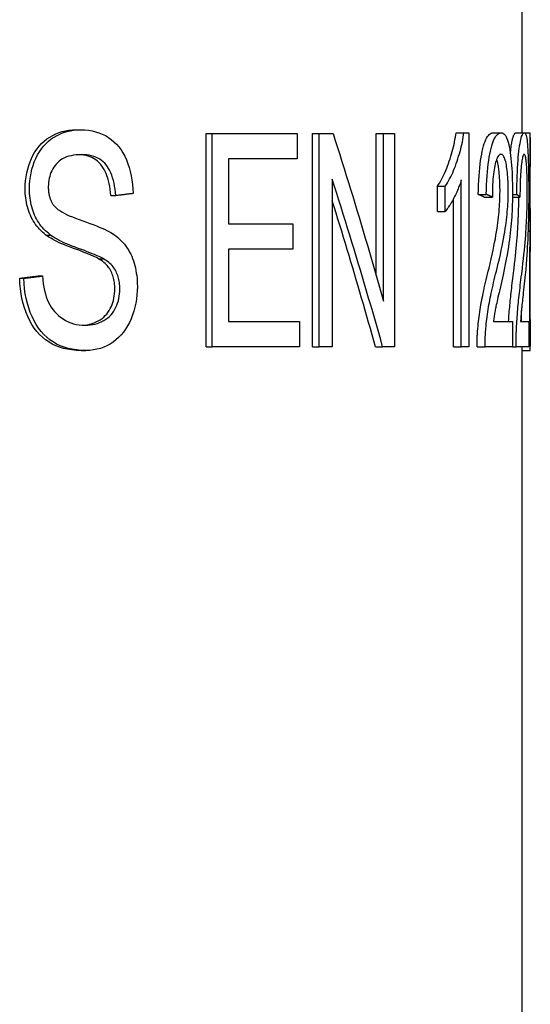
# Model space of a CAD drawing. Header units: millimetres. Extents: x 84 to 4102, y 9 to 486.
# Tile 7 of 15: x 337 to 343, y 341 to 353. Entities that reach past the tile are written whole.
import ezdxf

# ---------------------------------------------------------------- set-up
doc = ezdxf.new("R2010")
doc.units = ezdxf.units.MM
doc.layers.add('DETAIL', color=2, linetype='Continuous')

msp = doc.modelspace()

# ---------------------------------------------------------------- linework, layer by layer
at = {"layer": 'DETAIL'}
for p, q in [((342.834, 363.84), (342.834, 351.277)), ((337.532, 351.312), (337.587, 351.312)), ((339.081, 351.267), (339.149, 351.267)), ((339.081, 348.727), (339.081, 351.267)), ((339.149, 351.267), (340.161, 351.267)), ((339.149, 348.727), (339.149, 351.267)), ((340.161, 351.267), (340.161, 350.967)), ((340.343, 351.267), (340.422, 351.267)), ((340.343, 348.727), (340.343, 351.267)), ((340.422, 351.267), (340.589, 351.267)), ((340.422, 348.727), (340.422, 351.267)), ((341.101, 351.267), (341.187, 351.267)), ((341.101, 349.576), (341.101, 351.267)), ((341.187, 351.267), (341.319, 351.267)), ((341.187, 349.273), (341.187, 351.267)), ((341.319, 351.267), (341.319, 348.727)), ((342.052, 351.277), (342.145, 351.277)), ((342.145, 351.277), (342.202, 351.277)), ((342.202, 351.277), (342.202, 348.727)), ((342.489, 351.277), (342.586, 351.277)), ((342.763, 351.277), (342.862, 351.277)), ((342.862, 351.277), (342.931, 351.277)), ((342.934, 351.219), (342.934, 350.872)), ((339.344, 350.967), (339.344, 350.191)), ((340.161, 350.967), (339.344, 350.967)), ((340.579, 350.722), (340.579, 348.727)), ((341.83, 350.64), (341.922, 350.64)), ((341.83, 350.338), (341.83, 350.64)), ((341.922, 350.338), (341.922, 350.64)), ((342.113, 348.727), (342.113, 350.714)), ((337.945, 350.528), (338.004, 350.528)), ((342.02, 348.727), (342.02, 350.49)), ((342.315, 350.543), (342.41, 350.543)), ((342.386, 350.511), (342.483, 350.511)), ((342.722, 350.543), (342.772, 350.543)), ((342.722, 350.511), (342.811, 350.511)), ((342.934, 350.375), (342.934, 349.864)), ((341.83, 350.338), (341.922, 350.338)), ((339.344, 350.191), (340.112, 350.191)), ((340.112, 350.191), (340.112, 349.891)), ((337.174, 350.059), (337.227, 350.059)), ((342.907, 350.106), (342.934, 350.106)), ((339.344, 349.891), (339.344, 349.028)), ((340.112, 349.891), (339.344, 349.891)), ((337.801, 349.775), (337.859, 349.775)), ((337.08, 349.572), (337.132, 349.572)), ((336.862, 349.544), (336.912, 349.544)), ((339.344, 349.028), (340.191, 349.028)), ((340.191, 349.028), (340.191, 348.727)), ((342.495, 349.028), (342.723, 349.028)), ((342.723, 349.028), (342.723, 348.727)), ((342.818, 349.028), (342.915, 349.028)), ((342.915, 349.028), (342.915, 348.727)), ((342.934, 349.052), (342.934, 348.738)), ((339.081, 348.727), (339.149, 348.727)), ((340.191, 348.727), (339.149, 348.727)), ((340.343, 348.727), (340.422, 348.727)), ((340.579, 348.727), (340.422, 348.727)), ((341.092, 348.727), (341.178, 348.727)), ((341.319, 348.727), (341.178, 348.727)), ((342.02, 348.727), (342.113, 348.727)), ((342.202, 348.727), (342.113, 348.727)), ((342.301, 348.727), (342.397, 348.727)), ((342.723, 348.727), (342.397, 348.727)), ((342.723, 348.727), (342.764, 348.727)), ((342.915, 348.727), (342.764, 348.727)), ((342.834, 348.727), (342.834, 331.24)), ((337.594, 348.685), (337.65, 348.685)), ((342.834, 348.685), (342.931, 348.685))]:
    msp.add_line(p, q, dxfattribs=at)
at = {"layer": 'DETAIL', "flags": 128}
for points in [[(336.927, 350.611), (336.929, 350.659), (336.932, 350.706), (336.938, 350.753), (336.946, 350.798), (336.957, 350.843), (336.969, 350.886), (336.985, 350.929), (337.002, 350.971), (337.022, 351.012), (337.044, 351.05), (337.068, 351.085), (337.094, 351.118), (337.122, 351.148), (337.152, 351.176), (337.185, 351.202), (337.219, 351.225), (337.255, 351.245), (337.292, 351.263), (337.33, 351.278), (337.368, 351.29), (337.408, 351.3), (337.448, 351.307), (337.489, 351.311), (337.532, 351.312)], [(336.978, 350.611), (336.979, 350.659), (336.983, 350.706), (336.989, 350.753), (336.997, 350.798), (337.008, 350.843), (337.021, 350.886), (337.036, 350.929), (337.054, 350.971), (337.074, 351.012), (337.096, 351.05), (337.12, 351.085), (337.146, 351.118), (337.175, 351.148), (337.205, 351.176), (337.238, 351.202), (337.272, 351.225), (337.309, 351.245), (337.346, 351.263), (337.384, 351.278), (337.423, 351.29), (337.463, 351.3), (337.503, 351.307), (337.545, 351.311), (337.587, 351.312)], [(337.587, 351.312), (337.634, 351.311), (337.679, 351.306), (337.723, 351.299), (337.765, 351.289), (337.805, 351.276), (337.844, 351.261), (337.881, 351.242), (337.917, 351.221), (337.951, 351.197), (337.983, 351.17), (338.013, 351.141), (338.041, 351.109), (338.067, 351.074), (338.09, 351.036), (338.112, 350.996), (338.132, 350.953), (338.149, 350.908), (338.164, 350.861), (338.177, 350.814), (338.188, 350.764), (338.197, 350.714), (338.204, 350.662), (338.209, 350.608), (338.212, 350.553)], [(340.589, 351.267), (340.615, 351.184), (340.642, 351.101), (340.668, 351.018), (340.694, 350.935), (340.72, 350.852), (340.746, 350.769), (340.772, 350.686), (340.797, 350.603), (340.823, 350.52), (340.848, 350.437), (340.873, 350.354), (340.898, 350.27), (340.923, 350.187), (340.948, 350.104), (340.972, 350.021), (340.997, 349.938), (341.021, 349.855), (341.045, 349.772), (341.069, 349.689), (341.093, 349.606), (341.117, 349.523), (341.14, 349.44), (341.164, 349.357), (341.187, 349.273)], [(341.83, 350.64), (341.844, 350.661), (341.857, 350.682), (341.87, 350.705), (341.883, 350.727), (341.895, 350.751), (341.907, 350.776), (341.919, 350.801), (341.93, 350.827), (341.941, 350.853), (341.951, 350.88), (341.961, 350.909), (341.971, 350.937), (341.981, 350.967), (341.99, 350.996), (341.998, 351.024), (342.006, 351.053), (342.013, 351.082), (342.02, 351.11), (342.027, 351.138), (342.033, 351.166), (342.038, 351.194), (342.043, 351.222), (342.048, 351.25), (342.052, 351.277)], [(341.922, 350.64), (341.936, 350.661), (341.949, 350.682), (341.962, 350.705), (341.975, 350.727), (341.987, 350.751), (341.999, 350.776), (342.011, 350.801), (342.022, 350.827), (342.033, 350.853), (342.044, 350.88), (342.054, 350.909), (342.064, 350.937), (342.074, 350.967), (342.082, 350.996), (342.091, 351.024), (342.099, 351.053), (342.106, 351.082), (342.113, 351.11), (342.12, 351.138), (342.126, 351.166), (342.131, 351.194), (342.137, 351.222), (342.141, 351.25), (342.145, 351.277)], [(342.315, 350.543), (342.316, 350.602), (342.318, 350.658), (342.321, 350.712), (342.324, 350.763), (342.328, 350.812), (342.333, 350.859), (342.338, 350.903), (342.343, 350.945), (342.349, 350.985), (342.356, 351.022), (342.363, 351.057), (342.371, 351.089), (342.379, 351.119), (342.387, 351.147), (342.396, 351.172), (342.405, 351.194), (342.415, 351.213), (342.424, 351.23), (342.435, 351.245), (342.445, 351.256), (342.456, 351.265), (342.467, 351.272), (342.478, 351.276), (342.489, 351.277)], [(342.41, 350.543), (342.412, 350.602), (342.414, 350.658), (342.417, 350.712), (342.42, 350.763), (342.424, 350.812), (342.429, 350.859), (342.434, 350.903), (342.439, 350.945), (342.445, 350.985), (342.452, 351.022), (342.459, 351.057), (342.467, 351.089), (342.475, 351.119), (342.484, 351.147), (342.492, 351.172), (342.502, 351.194), (342.511, 351.213), (342.521, 351.23), (342.531, 351.245), (342.542, 351.256), (342.553, 351.265), (342.564, 351.272), (342.575, 351.276), (342.586, 351.277)], [(342.586, 351.277), (342.598, 351.276), (342.609, 351.272), (342.619, 351.265), (342.629, 351.255), (342.638, 351.242), (342.647, 351.227), (342.655, 351.208), (342.663, 351.187), (342.67, 351.163), (342.677, 351.137), (342.683, 351.107), (342.689, 351.075), (342.694, 351.04), (342.699, 351.005), (342.704, 350.968), (342.708, 350.929), (342.711, 350.889), (342.714, 350.848), (342.717, 350.806), (342.719, 350.762), (342.72, 350.716), (342.721, 350.67), (342.722, 350.622), (342.722, 350.572)], [(342.697, 351.026), (342.699, 351.046), (342.701, 351.066), (342.703, 351.085), (342.706, 351.102), (342.708, 351.12), (342.711, 351.136), (342.713, 351.151), (342.716, 351.165), (342.719, 351.179), (342.722, 351.192), (342.724, 351.203), (342.727, 351.214), (342.73, 351.224), (342.733, 351.234), (342.736, 351.242), (342.739, 351.249), (342.742, 351.256), (342.745, 351.261), (342.748, 351.266), (342.751, 351.27), (342.754, 351.273), (342.757, 351.275), (342.76, 351.277), (342.763, 351.277)], [(342.772, 350.543), (342.773, 350.602), (342.774, 350.658), (342.776, 350.712), (342.778, 350.763), (342.78, 350.812), (342.782, 350.859), (342.785, 350.903), (342.788, 350.945), (342.791, 350.985), (342.795, 351.022), (342.799, 351.057), (342.803, 351.089), (342.807, 351.119), (342.812, 351.147), (342.816, 351.172), (342.821, 351.194), (342.826, 351.213), (342.831, 351.23), (342.836, 351.245), (342.841, 351.256), (342.846, 351.265), (342.852, 351.272), (342.857, 351.276), (342.862, 351.277)], [(342.862, 351.277), (342.868, 351.276), (342.872, 351.272), (342.877, 351.265), (342.881, 351.255), (342.885, 351.242), (342.888, 351.227), (342.892, 351.208), (342.895, 351.187), (342.897, 351.163), (342.9, 351.137), (342.902, 351.107), (342.904, 351.075), (342.906, 351.04), (342.908, 351.005), (342.909, 350.968), (342.91, 350.929), (342.912, 350.889), (342.913, 350.848), (342.913, 350.806), (342.914, 350.762), (342.914, 350.716), (342.915, 350.67), (342.915, 350.622), (342.915, 350.572)], [(342.929, 350.623), (342.929, 350.668), (342.93, 350.713), (342.93, 350.756), (342.93, 350.798), (342.93, 350.838), (342.93, 350.878), (342.931, 350.916), (342.931, 350.953), (342.932, 350.989), (342.932, 351.023), (342.932, 351.056), (342.933, 351.088), (342.933, 351.119), (342.933, 351.146), (342.934, 351.171), (342.934, 351.193), (342.934, 351.213), (342.934, 351.23), (342.934, 351.244), (342.933, 351.256), (342.933, 351.265), (342.933, 351.272), (342.932, 351.276), (342.931, 351.277)], [(337.597, 351.016), (337.564, 351.015), (337.532, 351.013), (337.502, 351.009), (337.473, 351.003), (337.446, 350.996), (337.42, 350.988), (337.396, 350.978), (337.373, 350.966), (337.352, 350.953), (337.332, 350.938), (337.314, 350.921), (337.297, 350.904), (337.282, 350.885), (337.268, 350.865), (337.256, 350.845), (337.244, 350.824), (337.234, 350.802), (337.226, 350.78), (337.219, 350.757), (337.213, 350.734), (337.208, 350.71), (337.205, 350.685), (337.203, 350.66), (337.202, 350.634)], [(337.945, 350.528), (337.942, 350.566), (337.937, 350.603), (337.932, 350.638), (337.926, 350.671), (337.918, 350.703), (337.91, 350.734), (337.9, 350.763), (337.89, 350.79), (337.879, 350.816), (337.866, 350.84), (337.852, 350.863), (337.838, 350.884), (337.822, 350.904), (337.805, 350.922), (337.787, 350.938), (337.768, 350.953), (337.747, 350.967), (337.726, 350.978), (337.702, 350.988), (337.678, 350.997), (337.652, 351.004), (337.626, 351.009), (337.597, 351.013), (337.568, 351.015)], [(338.004, 350.528), (338.001, 350.567), (337.996, 350.605), (337.99, 350.642), (337.984, 350.676), (337.976, 350.709), (337.967, 350.74), (337.957, 350.77), (337.946, 350.798), (337.933, 350.824), (337.92, 350.849), (337.905, 350.872), (337.89, 350.893), (337.873, 350.913), (337.854, 350.93), (337.835, 350.947), (337.814, 350.961), (337.792, 350.974), (337.768, 350.985), (337.743, 350.994), (337.717, 351.002), (337.689, 351.008), (337.66, 351.012), (337.629, 351.015), (337.597, 351.016)], [(342.585, 351.02), (342.578, 351.019), (342.571, 351.016), (342.564, 351.011), (342.558, 351.005), (342.551, 350.996), (342.545, 350.986), (342.539, 350.974), (342.533, 350.959), (342.528, 350.943), (342.522, 350.926), (342.517, 350.906), (342.512, 350.884), (342.508, 350.861), (342.503, 350.836), (342.5, 350.81), (342.496, 350.782), (342.493, 350.753), (342.49, 350.723), (342.488, 350.691), (342.486, 350.658), (342.485, 350.623), (342.484, 350.587), (342.483, 350.55), (342.483, 350.511)], [(342.574, 350.58), (342.574, 350.601), (342.573, 350.621), (342.573, 350.64), (342.573, 350.66), (342.572, 350.679), (342.571, 350.697), (342.57, 350.715), (342.569, 350.733), (342.568, 350.751), (342.567, 350.768), (342.565, 350.785), (342.564, 350.801), (342.562, 350.817), (342.56, 350.833), (342.558, 350.848), (342.556, 350.863), (342.554, 350.878), (342.551, 350.892), (342.549, 350.906), (342.546, 350.919), (342.543, 350.931), (342.54, 350.942), (342.537, 350.953), (342.534, 350.962)], [(342.671, 350.58), (342.671, 350.611), (342.671, 350.641), (342.67, 350.669), (342.669, 350.698), (342.668, 350.725), (342.666, 350.751), (342.664, 350.777), (342.662, 350.802), (342.659, 350.826), (342.656, 350.849), (342.652, 350.871), (342.649, 350.893), (342.645, 350.913), (342.641, 350.932), (342.636, 350.948), (342.632, 350.963), (342.627, 350.977), (342.621, 350.988), (342.616, 350.998), (342.61, 351.006), (342.604, 351.012), (342.598, 351.016), (342.592, 351.019), (342.585, 351.02)], [(342.862, 351.02), (342.858, 351.019), (342.855, 351.016), (342.852, 351.011), (342.849, 351.005), (342.846, 350.996), (342.843, 350.986), (342.84, 350.974), (342.837, 350.959), (342.834, 350.943), (342.832, 350.926), (342.829, 350.906), (342.827, 350.884), (342.824, 350.861), (342.822, 350.836), (342.82, 350.81), (342.818, 350.782), (342.817, 350.753), (342.815, 350.723), (342.814, 350.691), (342.813, 350.658), (342.812, 350.623), (342.812, 350.587), (342.811, 350.55), (342.811, 350.511)], [(342.898, 350.58), (342.898, 350.611), (342.898, 350.641), (342.897, 350.669), (342.897, 350.698), (342.896, 350.725), (342.896, 350.751), (342.895, 350.777), (342.894, 350.802), (342.893, 350.826), (342.892, 350.849), (342.891, 350.871), (342.889, 350.893), (342.888, 350.913), (342.886, 350.932), (342.884, 350.948), (342.882, 350.963), (342.88, 350.977), (342.878, 350.988), (342.876, 350.998), (342.873, 351.006), (342.87, 351.012), (342.868, 351.016), (342.865, 351.019), (342.862, 351.02)], [(342.934, 350.634), (342.934, 350.646), (342.934, 350.657), (342.934, 350.668), (342.934, 350.679), (342.934, 350.689), (342.934, 350.7), (342.934, 350.71), (342.934, 350.721), (342.934, 350.731), (342.934, 350.741), (342.934, 350.751), (342.934, 350.761), (342.934, 350.771), (342.934, 350.781), (342.934, 350.791), (342.934, 350.8), (342.934, 350.81), (342.934, 350.819), (342.934, 350.828), (342.934, 350.837), (342.934, 350.846), (342.934, 350.855), (342.934, 350.864), (342.934, 350.872)], [(341.178, 348.727), (341.155, 348.811), (341.131, 348.894), (341.107, 348.977), (341.084, 349.06), (341.06, 349.143), (341.036, 349.226), (341.011, 349.309), (340.987, 349.392), (340.963, 349.475), (340.938, 349.558), (340.913, 349.641), (340.888, 349.725), (340.863, 349.808), (340.838, 349.891), (340.813, 349.974), (340.787, 350.057), (340.762, 350.14), (340.736, 350.223), (340.71, 350.306), (340.684, 350.389), (340.658, 350.472), (340.632, 350.555), (340.605, 350.638), (340.579, 350.722)], [(337.174, 350.059), (337.154, 350.076), (337.135, 350.092), (337.116, 350.11), (337.099, 350.128), (337.082, 350.147), (337.066, 350.166), (337.051, 350.186), (337.037, 350.207), (337.024, 350.228), (337.011, 350.25), (337, 350.272), (336.989, 350.296), (336.979, 350.319), (336.97, 350.344), (336.962, 350.368), (336.955, 350.394), (336.948, 350.419), (336.943, 350.445), (336.938, 350.472), (336.934, 350.499), (336.931, 350.526), (336.929, 350.554), (336.928, 350.582), (336.927, 350.611)], [(337.227, 350.059), (337.207, 350.076), (337.187, 350.092), (337.169, 350.11), (337.151, 350.128), (337.134, 350.147), (337.118, 350.166), (337.103, 350.186), (337.089, 350.207), (337.075, 350.228), (337.063, 350.25), (337.051, 350.272), (337.04, 350.296), (337.03, 350.319), (337.021, 350.344), (337.013, 350.368), (337.006, 350.394), (336.999, 350.419), (336.994, 350.445), (336.989, 350.472), (336.985, 350.499), (336.982, 350.526), (336.98, 350.554), (336.979, 350.582), (336.978, 350.611)], [(337.202, 350.634), (337.202, 350.623), (337.202, 350.612), (337.203, 350.601), (337.204, 350.59), (337.205, 350.579), (337.206, 350.569), (337.208, 350.558), (337.21, 350.548), (337.212, 350.538), (337.214, 350.528), (337.216, 350.519), (337.219, 350.509), (337.222, 350.5), (337.225, 350.491), (337.229, 350.482), (337.232, 350.473), (337.236, 350.464), (337.24, 350.455), (337.245, 350.447), (337.249, 350.439), (337.254, 350.431), (337.259, 350.423), (337.264, 350.415), (337.27, 350.408)], [(342.113, 350.714), (342.108, 350.696), (342.102, 350.678), (342.095, 350.661), (342.089, 350.643), (342.082, 350.625), (342.075, 350.607), (342.068, 350.589), (342.06, 350.571), (342.052, 350.554), (342.043, 350.536), (342.034, 350.518), (342.025, 350.5), (342.016, 350.482), (342.007, 350.466), (341.998, 350.449), (341.989, 350.434), (341.98, 350.42), (341.971, 350.406), (341.963, 350.393), (341.954, 350.38), (341.946, 350.369), (341.938, 350.358), (341.93, 350.348), (341.922, 350.338)], [(342.934, 350.106), (342.934, 350.118), (342.934, 350.131), (342.933, 350.145), (342.933, 350.16), (342.933, 350.176), (342.933, 350.193), (342.933, 350.21), (342.932, 350.228), (342.932, 350.247), (342.932, 350.267), (342.931, 350.288), (342.931, 350.309), (342.931, 350.331), (342.931, 350.354), (342.93, 350.378), (342.93, 350.403), (342.93, 350.428), (342.93, 350.453), (342.93, 350.48), (342.93, 350.507), (342.93, 350.535), (342.929, 350.564), (342.929, 350.593), (342.929, 350.623)], [(342.934, 350.375), (342.934, 350.384), (342.934, 350.393), (342.934, 350.402), (342.934, 350.411), (342.934, 350.421), (342.934, 350.431), (342.934, 350.441), (342.934, 350.451), (342.934, 350.461), (342.934, 350.471), (342.934, 350.482), (342.934, 350.493), (342.934, 350.503), (342.934, 350.515), (342.934, 350.526), (342.934, 350.537), (342.934, 350.549), (342.934, 350.56), (342.934, 350.572), (342.934, 350.584), (342.934, 350.597), (342.934, 350.609), (342.934, 350.622), (342.934, 350.634)], [(338.212, 350.553), (338.203, 350.552), (338.194, 350.551), (338.186, 350.55), (338.177, 350.549), (338.169, 350.548), (338.16, 350.547), (338.151, 350.546), (338.143, 350.545), (338.134, 350.544), (338.125, 350.543), (338.117, 350.542), (338.108, 350.541), (338.1, 350.539), (338.091, 350.538), (338.082, 350.537), (338.074, 350.536), (338.065, 350.535), (338.056, 350.534), (338.048, 350.533), (338.039, 350.532), (338.03, 350.531), (338.021, 350.53), (338.013, 350.529), (338.004, 350.528)], [(342.386, 350.511), (342.383, 350.512), (342.381, 350.513), (342.378, 350.515), (342.375, 350.516), (342.372, 350.517), (342.369, 350.519), (342.366, 350.52), (342.363, 350.522), (342.36, 350.523), (342.357, 350.524), (342.354, 350.526), (342.351, 350.527), (342.348, 350.528), (342.345, 350.53), (342.342, 350.531), (342.339, 350.532), (342.336, 350.534), (342.333, 350.535), (342.33, 350.537), (342.327, 350.538), (342.324, 350.539), (342.321, 350.541), (342.318, 350.542), (342.315, 350.543)], [(342.483, 350.511), (342.48, 350.512), (342.477, 350.513), (342.474, 350.515), (342.471, 350.516), (342.468, 350.517), (342.465, 350.519), (342.462, 350.52), (342.459, 350.522), (342.456, 350.523), (342.453, 350.524), (342.45, 350.526), (342.447, 350.527), (342.444, 350.528), (342.441, 350.53), (342.438, 350.531), (342.435, 350.532), (342.432, 350.534), (342.429, 350.535), (342.426, 350.537), (342.423, 350.538), (342.42, 350.539), (342.416, 350.541), (342.413, 350.542), (342.41, 350.543)], [(342.443, 349.666), (342.457, 349.722), (342.469, 349.776), (342.481, 349.828), (342.491, 349.878), (342.501, 349.926), (342.51, 349.971), (342.519, 350.015), (342.526, 350.057), (342.533, 350.097), (342.539, 350.135), (342.544, 350.171), (342.549, 350.205), (342.553, 350.237), (342.556, 350.27), (342.56, 350.302), (342.563, 350.334), (342.565, 350.366), (342.568, 350.397), (342.569, 350.428), (342.571, 350.459), (342.572, 350.49), (342.573, 350.52), (342.573, 350.55), (342.574, 350.58)], [(342.54, 349.666), (342.553, 349.722), (342.566, 349.776), (342.578, 349.828), (342.589, 349.878), (342.599, 349.926), (342.608, 349.971), (342.616, 350.015), (342.623, 350.057), (342.63, 350.097), (342.636, 350.135), (342.642, 350.171), (342.646, 350.205), (342.65, 350.237), (342.654, 350.27), (342.657, 350.302), (342.66, 350.334), (342.663, 350.366), (342.665, 350.397), (342.667, 350.428), (342.669, 350.459), (342.67, 350.49), (342.671, 350.52), (342.671, 350.55), (342.671, 350.58)], [(342.722, 350.572), (342.722, 350.534), (342.722, 350.496), (342.721, 350.459), (342.72, 350.421), (342.718, 350.384), (342.717, 350.346), (342.715, 350.309), (342.713, 350.272), (342.71, 350.235), (342.707, 350.198), (342.704, 350.16), (342.7, 350.121), (342.695, 350.082), (342.69, 350.043), (342.685, 350.003), (342.68, 349.963), (342.673, 349.92), (342.665, 349.874), (342.657, 349.824), (342.647, 349.77), (342.636, 349.712), (342.623, 349.65), (342.61, 349.585), (342.595, 349.515)], [(342.741, 349.666), (342.747, 349.717), (342.752, 349.766), (342.758, 349.813), (342.762, 349.859), (342.766, 349.903), (342.77, 349.945), (342.774, 349.986), (342.777, 350.025), (342.78, 350.062), (342.782, 350.098), (342.784, 350.132), (342.786, 350.165), (342.788, 350.196), (342.79, 350.226), (342.791, 350.255), (342.792, 350.285), (342.793, 350.314), (342.794, 350.342), (342.795, 350.371), (342.796, 350.399), (342.797, 350.427), (342.797, 350.455), (342.797, 350.483), (342.798, 350.511)], [(342.811, 350.511), (342.81, 350.512), (342.808, 350.513), (342.807, 350.515), (342.805, 350.516), (342.804, 350.517), (342.802, 350.519), (342.8, 350.52), (342.799, 350.522), (342.797, 350.523), (342.796, 350.524), (342.794, 350.526), (342.792, 350.527), (342.791, 350.528), (342.789, 350.53), (342.787, 350.531), (342.786, 350.532), (342.784, 350.534), (342.782, 350.535), (342.781, 350.537), (342.779, 350.538), (342.777, 350.539), (342.775, 350.541), (342.774, 350.542), (342.772, 350.543)], [(342.84, 349.666), (342.847, 349.722), (342.853, 349.776), (342.858, 349.828), (342.863, 349.878), (342.868, 349.926), (342.872, 349.971), (342.875, 350.015), (342.879, 350.057), (342.882, 350.097), (342.884, 350.135), (342.886, 350.171), (342.888, 350.205), (342.89, 350.237), (342.891, 350.27), (342.893, 350.302), (342.894, 350.334), (342.895, 350.366), (342.896, 350.397), (342.896, 350.428), (342.897, 350.459), (342.897, 350.49), (342.898, 350.52), (342.898, 350.55), (342.898, 350.58)], [(342.915, 350.572), (342.915, 350.534), (342.915, 350.496), (342.915, 350.459), (342.914, 350.421), (342.914, 350.384), (342.913, 350.346), (342.913, 350.309), (342.912, 350.272), (342.911, 350.235), (342.91, 350.198), (342.909, 350.16), (342.908, 350.121), (342.906, 350.082), (342.905, 350.043), (342.903, 350.003), (342.901, 349.963), (342.898, 349.92), (342.896, 349.874), (342.892, 349.824), (342.888, 349.77), (342.884, 349.712), (342.879, 349.65), (342.873, 349.585), (342.866, 349.515)], [(337.27, 350.408), (337.282, 350.393), (337.298, 350.379), (337.316, 350.364), (337.338, 350.349), (337.362, 350.334), (337.389, 350.319), (337.419, 350.304), (337.452, 350.289), (337.488, 350.274), (337.526, 350.259), (337.568, 350.243), (337.612, 350.228), (337.656, 350.213), (337.698, 350.198), (337.737, 350.183), (337.774, 350.169), (337.808, 350.154), (337.84, 350.141), (337.87, 350.127), (337.897, 350.114), (337.922, 350.102), (337.944, 350.089), (337.964, 350.077), (337.982, 350.065)], [(341.092, 348.727), (341.072, 348.8), (341.052, 348.872), (341.032, 348.945), (341.011, 349.017), (340.99, 349.09), (340.97, 349.162), (340.949, 349.235), (340.928, 349.307), (340.907, 349.379), (340.886, 349.452), (340.864, 349.524), (340.843, 349.597), (340.822, 349.669), (340.8, 349.742), (340.778, 349.814), (340.757, 349.887), (340.735, 349.959), (340.713, 350.031), (340.691, 350.104), (340.668, 350.176), (340.646, 350.249), (340.624, 350.321), (340.601, 350.394), (340.579, 350.466)], [(337.801, 349.775), (337.788, 349.782), (337.774, 349.79), (337.757, 349.798), (337.738, 349.807), (337.717, 349.816), (337.694, 349.826), (337.668, 349.837), (337.64, 349.848), (337.609, 349.86), (337.576, 349.873), (337.541, 349.886), (337.503, 349.9), (337.466, 349.914), (337.43, 349.928), (337.395, 349.941), (337.363, 349.955), (337.333, 349.968), (337.304, 349.982), (337.278, 349.995), (337.253, 350.008), (337.231, 350.021), (337.21, 350.034), (337.191, 350.047), (337.174, 350.059)], [(337.859, 349.775), (337.846, 349.782), (337.832, 349.79), (337.815, 349.798), (337.796, 349.807), (337.774, 349.816), (337.751, 349.826), (337.725, 349.837), (337.696, 349.848), (337.666, 349.86), (337.632, 349.873), (337.597, 349.886), (337.559, 349.9), (337.521, 349.914), (337.485, 349.928), (337.45, 349.941), (337.418, 349.955), (337.387, 349.968), (337.358, 349.982), (337.332, 349.995), (337.307, 350.008), (337.284, 350.021), (337.263, 350.034), (337.244, 350.047), (337.227, 350.059)], [(337.982, 350.065), (338.006, 350.048), (338.028, 350.03), (338.05, 350.011), (338.07, 349.991), (338.089, 349.97), (338.107, 349.949), (338.124, 349.927), (338.14, 349.904), (338.155, 349.881), (338.169, 349.857), (338.182, 349.832), (338.194, 349.806), (338.204, 349.779), (338.214, 349.752), (338.223, 349.725), (338.231, 349.696), (338.238, 349.667), (338.244, 349.637), (338.249, 349.607), (338.253, 349.576), (338.257, 349.544), (338.259, 349.512), (338.26, 349.479), (338.261, 349.446)], [(342.927, 349.463), (342.927, 349.504), (342.927, 349.544), (342.927, 349.582), (342.927, 349.619), (342.928, 349.656), (342.928, 349.691), (342.928, 349.725), (342.928, 349.758), (342.929, 349.79), (342.929, 349.82), (342.93, 349.85), (342.93, 349.878), (342.93, 349.906), (342.931, 349.931), (342.931, 349.955), (342.932, 349.978), (342.932, 349.999), (342.932, 350.019), (342.933, 350.037), (342.933, 350.054), (342.933, 350.069), (342.934, 350.083), (342.934, 350.095), (342.934, 350.106)], [(342.933, 349.461), (342.933, 349.482), (342.933, 349.502), (342.933, 349.522), (342.933, 349.542), (342.933, 349.561), (342.933, 349.58), (342.933, 349.599), (342.933, 349.617), (342.933, 349.635), (342.933, 349.653), (342.933, 349.67), (342.933, 349.687), (342.933, 349.704), (342.933, 349.72), (342.933, 349.736), (342.934, 349.752), (342.934, 349.767), (342.934, 349.782), (342.934, 349.797), (342.934, 349.811), (342.934, 349.825), (342.934, 349.838), (342.934, 349.851), (342.934, 349.864)], [(337.993, 349.417), (337.993, 349.436), (337.992, 349.456), (337.99, 349.475), (337.988, 349.493), (337.985, 349.511), (337.982, 349.529), (337.978, 349.546), (337.973, 349.563), (337.968, 349.579), (337.962, 349.595), (337.956, 349.611), (337.949, 349.626), (337.941, 349.64), (337.932, 349.655), (337.923, 349.669), (337.913, 349.682), (337.901, 349.695), (337.89, 349.708), (337.877, 349.72), (337.863, 349.732), (337.849, 349.743), (337.834, 349.754), (337.817, 349.765), (337.801, 349.775)], [(338.053, 349.417), (338.052, 349.436), (338.051, 349.456), (338.05, 349.475), (338.048, 349.493), (338.045, 349.511), (338.042, 349.529), (338.038, 349.546), (338.033, 349.563), (338.028, 349.579), (338.022, 349.595), (338.015, 349.611), (338.008, 349.626), (338, 349.64), (337.991, 349.655), (337.982, 349.669), (337.972, 349.682), (337.96, 349.695), (337.948, 349.708), (337.935, 349.72), (337.922, 349.732), (337.907, 349.743), (337.892, 349.754), (337.876, 349.765), (337.859, 349.775)], [(342.31, 348.944), (342.312, 348.973), (342.315, 349.002), (342.318, 349.03), (342.322, 349.058), (342.325, 349.087), (342.329, 349.115), (342.333, 349.143), (342.337, 349.171), (342.342, 349.199), (342.347, 349.227), (342.351, 349.255), (342.357, 349.282), (342.362, 349.31), (342.368, 349.339), (342.374, 349.368), (342.38, 349.398), (342.387, 349.429), (342.394, 349.461), (342.402, 349.493), (342.409, 349.527), (342.417, 349.56), (342.426, 349.595), (342.434, 349.63), (342.443, 349.666)], [(342.405, 348.944), (342.408, 348.973), (342.411, 349.002), (342.414, 349.03), (342.417, 349.058), (342.421, 349.087), (342.425, 349.115), (342.429, 349.143), (342.433, 349.171), (342.438, 349.199), (342.442, 349.227), (342.447, 349.255), (342.453, 349.282), (342.458, 349.31), (342.464, 349.339), (342.47, 349.368), (342.476, 349.398), (342.483, 349.429), (342.491, 349.461), (342.498, 349.493), (342.506, 349.527), (342.514, 349.56), (342.522, 349.595), (342.531, 349.63), (342.54, 349.666)], [(342.675, 349.028), (342.677, 349.053), (342.679, 349.077), (342.68, 349.102), (342.682, 349.127), (342.684, 349.152), (342.686, 349.176), (342.689, 349.201), (342.691, 349.225), (342.693, 349.25), (342.696, 349.274), (342.698, 349.298), (342.701, 349.323), (342.703, 349.349), (342.706, 349.375), (342.709, 349.401), (342.713, 349.428), (342.716, 349.456), (342.719, 349.485), (342.723, 349.513), (342.726, 349.543), (342.73, 349.573), (342.733, 349.604), (342.737, 349.635), (342.741, 349.666)], [(342.769, 348.944), (342.771, 348.973), (342.772, 349.002), (342.774, 349.03), (342.776, 349.058), (342.778, 349.087), (342.78, 349.115), (342.782, 349.143), (342.785, 349.171), (342.787, 349.199), (342.79, 349.227), (342.792, 349.255), (342.795, 349.282), (342.798, 349.31), (342.801, 349.339), (342.805, 349.368), (342.808, 349.398), (342.812, 349.429), (342.815, 349.461), (342.819, 349.493), (342.823, 349.527), (342.827, 349.56), (342.832, 349.595), (342.836, 349.63), (342.84, 349.666)], [(336.862, 349.544), (336.871, 349.546), (336.88, 349.547), (336.89, 349.548), (336.899, 349.549), (336.908, 349.55), (336.917, 349.551), (336.926, 349.552), (336.935, 349.554), (336.944, 349.555), (336.953, 349.556), (336.962, 349.557), (336.971, 349.558), (336.981, 349.559), (336.99, 349.56), (336.999, 349.561), (337.008, 349.563), (337.017, 349.564), (337.026, 349.565), (337.035, 349.566), (337.044, 349.567), (337.053, 349.568), (337.062, 349.569), (337.071, 349.57), (337.08, 349.572)], [(336.912, 349.544), (336.922, 349.546), (336.931, 349.547), (336.94, 349.548), (336.949, 349.549), (336.958, 349.55), (336.968, 349.551), (336.977, 349.552), (336.986, 349.554), (336.995, 349.555), (337.004, 349.556), (337.013, 349.557), (337.023, 349.558), (337.032, 349.559), (337.041, 349.56), (337.05, 349.561), (337.059, 349.563), (337.068, 349.564), (337.077, 349.565), (337.087, 349.566), (337.096, 349.567), (337.105, 349.568), (337.114, 349.569), (337.123, 349.57), (337.132, 349.572)], [(337.132, 349.572), (337.137, 349.525), (337.142, 349.48), (337.149, 349.438), (337.158, 349.397), (337.167, 349.359), (337.178, 349.323), (337.19, 349.29), (337.204, 349.258), (337.219, 349.228), (337.236, 349.2), (337.255, 349.173), (337.275, 349.148), (337.298, 349.124), (337.323, 349.101), (337.349, 349.08), (337.378, 349.06), (337.408, 349.043), (337.438, 349.027), (337.47, 349.014), (337.502, 349.004), (337.535, 348.996), (337.569, 348.99), (337.604, 348.986), (337.639, 348.985)], [(337.594, 348.685), (337.538, 348.686), (337.484, 348.691), (337.432, 348.699), (337.383, 348.71), (337.335, 348.724), (337.29, 348.742), (337.247, 348.762), (337.207, 348.786), (337.169, 348.812), (337.132, 348.842), (337.098, 348.875), (337.066, 348.911), (337.036, 348.951), (337.008, 348.993), (336.982, 349.039), (336.958, 349.088), (336.937, 349.139), (336.918, 349.192), (336.902, 349.246), (336.889, 349.302), (336.878, 349.36), (336.87, 349.42), (336.865, 349.481), (336.862, 349.544)], [(337.65, 348.685), (337.594, 348.686), (337.539, 348.691), (337.487, 348.699), (337.437, 348.71), (337.389, 348.724), (337.344, 348.742), (337.301, 348.762), (337.26, 348.786), (337.221, 348.812), (337.185, 348.842), (337.15, 348.875), (337.118, 348.911), (337.087, 348.951), (337.059, 348.993), (337.033, 349.039), (337.009, 349.088), (336.988, 349.139), (336.969, 349.192), (336.953, 349.246), (336.939, 349.302), (336.928, 349.36), (336.92, 349.42), (336.915, 349.481), (336.912, 349.544)], [(338.261, 349.446), (338.26, 349.395), (338.256, 349.346), (338.251, 349.297), (338.242, 349.249), (338.232, 349.201), (338.219, 349.154), (338.204, 349.109), (338.187, 349.063), (338.167, 349.02), (338.145, 348.979), (338.122, 348.94), (338.096, 348.904), (338.068, 348.871), (338.038, 348.839), (338.006, 348.811), (337.972, 348.785), (337.936, 348.761), (337.899, 348.741), (337.861, 348.724), (337.821, 348.71), (337.78, 348.699), (337.738, 348.691), (337.695, 348.686), (337.65, 348.685)], [(342.595, 349.515), (342.586, 349.477), (342.578, 349.442), (342.57, 349.408), (342.563, 349.376), (342.556, 349.346), (342.549, 349.319), (342.544, 349.293), (342.538, 349.27), (342.534, 349.248), (342.529, 349.229), (342.526, 349.212), (342.523, 349.197), (342.52, 349.183), (342.517, 349.169), (342.515, 349.155), (342.512, 349.141), (342.51, 349.127), (342.507, 349.113), (342.505, 349.098), (342.503, 349.084), (342.501, 349.07), (342.499, 349.056), (342.497, 349.042), (342.495, 349.028)], [(342.866, 349.515), (342.862, 349.477), (342.858, 349.442), (342.855, 349.408), (342.851, 349.376), (342.848, 349.346), (342.845, 349.319), (342.842, 349.293), (342.84, 349.27), (342.837, 349.248), (342.835, 349.229), (342.833, 349.212), (342.832, 349.197), (342.83, 349.183), (342.829, 349.169), (342.828, 349.155), (342.826, 349.141), (342.825, 349.127), (342.824, 349.113), (342.823, 349.098), (342.822, 349.084), (342.821, 349.07), (342.82, 349.056), (342.818, 349.042), (342.818, 349.028)], [(342.931, 348.685), (342.932, 348.686), (342.933, 348.691), (342.933, 348.699), (342.934, 348.71), (342.934, 348.724), (342.934, 348.741), (342.934, 348.761), (342.934, 348.784), (342.933, 348.81), (342.933, 348.84), (342.932, 348.872), (342.932, 348.908), (342.931, 348.945), (342.931, 348.985), (342.93, 349.026), (342.929, 349.068), (342.929, 349.112), (342.928, 349.158), (342.928, 349.205), (342.928, 349.253), (342.927, 349.304), (342.927, 349.355), (342.927, 349.408), (342.927, 349.463)], [(342.934, 349.052), (342.934, 349.064), (342.934, 349.077), (342.934, 349.091), (342.934, 349.105), (342.934, 349.12), (342.934, 349.135), (342.934, 349.151), (342.934, 349.167), (342.933, 349.184), (342.933, 349.202), (342.933, 349.22), (342.933, 349.238), (342.933, 349.256), (342.933, 349.274), (342.933, 349.292), (342.933, 349.311), (342.933, 349.329), (342.933, 349.348), (342.933, 349.367), (342.933, 349.385), (342.933, 349.404), (342.933, 349.423), (342.933, 349.442), (342.933, 349.461)], [(337.611, 348.986), (337.64, 348.988), (337.669, 348.992), (337.696, 348.998), (337.722, 349.005), (337.748, 349.014), (337.773, 349.025), (337.797, 349.037), (337.819, 349.051), (337.841, 349.066), (337.861, 349.082), (337.879, 349.1), (337.897, 349.119), (337.912, 349.139), (337.926, 349.16), (337.939, 349.183), (337.951, 349.206), (337.961, 349.231), (337.969, 349.256), (337.976, 349.281), (337.982, 349.307), (337.987, 349.334), (337.99, 349.361), (337.992, 349.389), (337.993, 349.417)], [(337.639, 348.985), (337.671, 348.986), (337.701, 348.989), (337.73, 348.993), (337.759, 348.999), (337.786, 349.007), (337.813, 349.017), (337.839, 349.029), (337.863, 349.042), (337.887, 349.057), (337.909, 349.073), (337.929, 349.091), (337.948, 349.11), (337.965, 349.13), (337.98, 349.152), (337.994, 349.175), (338.006, 349.199), (338.017, 349.224), (338.027, 349.25), (338.035, 349.276), (338.041, 349.303), (338.046, 349.331), (338.05, 349.359), (338.052, 349.387), (338.053, 349.417)], [(342.83, 349.028), (342.83, 349.033), (342.83, 349.038), (342.83, 349.044), (342.83, 349.049), (342.83, 349.055), (342.83, 349.06), (342.83, 349.065), (342.829, 349.071), (342.829, 349.076), (342.829, 349.082), (342.829, 349.088), (342.829, 349.093), (342.829, 349.099), (342.829, 349.105), (342.829, 349.11), (342.829, 349.116), (342.829, 349.122), (342.829, 349.127), (342.829, 349.133), (342.829, 349.139), (342.829, 349.145), (342.829, 349.151), (342.828, 349.157), (342.828, 349.162)], [(342.301, 348.727), (342.301, 348.737), (342.301, 348.746), (342.301, 348.755), (342.301, 348.765), (342.301, 348.774), (342.301, 348.783), (342.301, 348.792), (342.302, 348.801), (342.302, 348.811), (342.302, 348.82), (342.303, 348.829), (342.303, 348.838), (342.303, 348.847), (342.304, 348.856), (342.304, 348.865), (342.305, 348.874), (342.305, 348.883), (342.306, 348.892), (342.306, 348.9), (342.307, 348.909), (342.307, 348.918), (342.308, 348.927), (342.309, 348.936), (342.31, 348.944)], [(342.397, 348.727), (342.397, 348.737), (342.397, 348.746), (342.397, 348.755), (342.397, 348.765), (342.397, 348.774), (342.397, 348.783), (342.397, 348.792), (342.397, 348.801), (342.397, 348.811), (342.398, 348.82), (342.398, 348.829), (342.398, 348.838), (342.399, 348.847), (342.399, 348.856), (342.4, 348.865), (342.4, 348.874), (342.401, 348.883), (342.401, 348.892), (342.402, 348.9), (342.402, 348.909), (342.403, 348.918), (342.404, 348.927), (342.404, 348.936), (342.405, 348.944)], [(342.764, 348.727), (342.764, 348.737), (342.764, 348.746), (342.764, 348.755), (342.764, 348.765), (342.764, 348.774), (342.764, 348.783), (342.764, 348.792), (342.765, 348.801), (342.765, 348.811), (342.765, 348.82), (342.765, 348.829), (342.765, 348.838), (342.765, 348.847), (342.766, 348.856), (342.766, 348.865), (342.766, 348.874), (342.767, 348.883), (342.767, 348.892), (342.767, 348.9), (342.768, 348.909), (342.768, 348.918), (342.768, 348.927), (342.769, 348.936), (342.769, 348.944)]]:
    msp.add_lwpolyline(points, dxfattribs=at)

doc.saveas('drawing.dxf')
